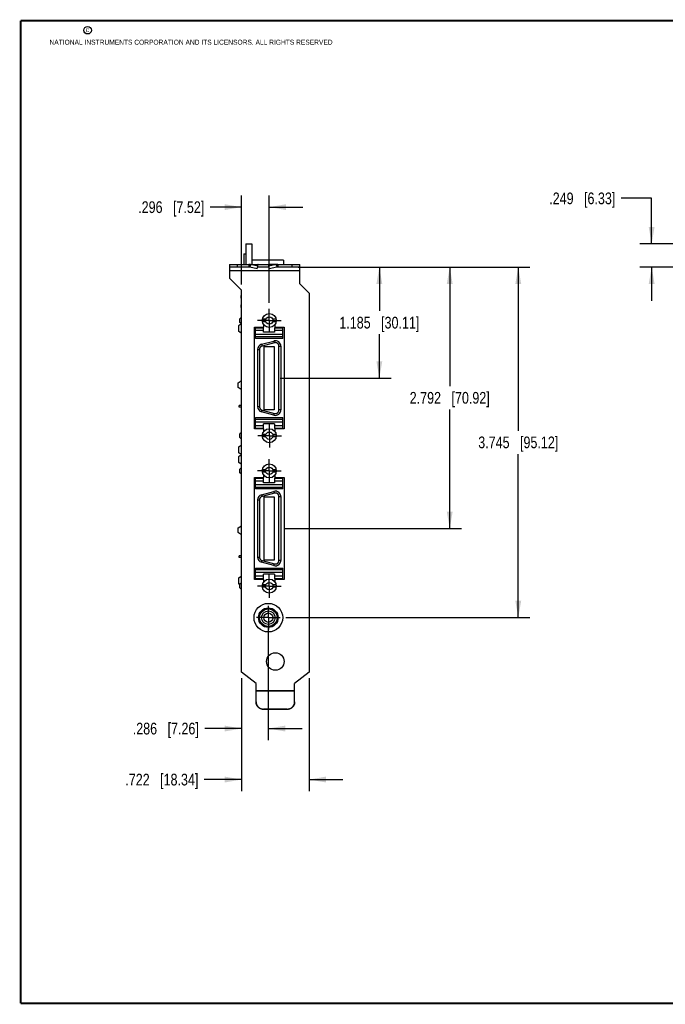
# Model space of a CAD drawing. Header units: inches. Extents: x 0.2 to 16.8, y 0.2 to 10.8.
# Tile 1 of 16: x 0.2 to 7.1, y 0.2 to 10.8. Entities that reach past the tile are written whole.
import ezdxf

# ---------------------------------------------------------------- set-up
doc = ezdxf.new("R2010")
doc.units = ezdxf.units.IN
doc.header["$LTSCALE"] = 0.935
doc.header["$MEASUREMENT"] = 0
doc.linetypes.add('CENTER', pattern=[0.6, 0.375, -0.075, 0.075, -0.075])
doc.layers.get('0').update_dxf_attribs({"linetype": 'CONTINUOUS'})
doc.layers.add('02___PRT_ALL_AXES', color=7, linetype='CONTINUOUS')
doc.layers.add('DIMENSIONS', color=7, linetype='CONTINUOUS')
doc.styles.get("Standard").update_dxf_attribs({"font": 'txt', "width": 0.8})
doc.dimstyles.new('DIMSTYLE_1', dxfattribs={"dimtxt": 0.125, "dimasz": 0.18, "dimexe": 0.18, "dimexo": 0.0625, "dimgap": 0.09, "dimtad": 0, "dimtih": 1, "dimtoh": 1, "dimdec": 3, "dimzin": 4, "dimdsep": 46, "dimtxsty": 'STANDARD', "dimblk": '_FILLED', "dimblk1": '_FILLED', "dimblk2": '_FILLED', "dimcen": 0.09, "dimadec": 0, "dimazin": 0, "dimtp": 0.01, "dimtm": 0.01, "dimtfac": 1, "dimtdec": 3, "dimtofl": 0, "dimtmove": 0, "dimatfit": 3, "dimldrblk": '_FILLED', "dimfxl": 1, "dimtolj": 1, "dimtzin": 4, "dimarcsym": 0})

# ---------------------------------------------------------------- blocks, each defined once
blk = doc.blocks.new('_FILLED')
at = {"color": 0, "linetype": 'BYBLOCK'}
blk.add_solid([(0, 0), (-1, 0.174), (-1, -0.174)], dxfattribs=at)
blk = doc.blocks.new('*D5')
at = {"layer": 'DIMENSIONS', "color": 2, "linetype": 'CONTINUOUS'}
for p, q in [((6.991, 8.86), (6.666, 8.86)), ((6.991, 8.374), (6.991, 8.86)), ((7.757, 8.374), (6.866, 8.374)), ((7.322, 8.125), (6.866, 8.125)), ((6.991, 8.125), (6.991, 7.765))]:
    blk.add_line(p, q, dxfattribs=at)
at = {"layer": 'DIMENSIONS', "color": 2, "linetype": 'CONTINUOUS', "xscale": 0.18, "yscale": 0.18, "zscale": 0.18}
for p, rotation in [((6.991, 8.374), 270), ((6.991, 8.125), 90)]:
    blk.add_blockref('_FILLED', p, dxfattribs=dict(at, rotation=rotation))
at = {"layer": 'DIMENSIONS', "color": 2, "linetype": 'CONTINUOUS', "insert": (6.603, 8.922), "char_height": 0.125, "width": 1.125, "attachment_point": 3, "line_spacing_factor": 0.9}
blk.add_mtext('.249{\\Ftxt.shx;\\W1.000000;\\H0.125000; }[6.33]', dxfattribs=at)
blk = doc.blocks.new('*D6')
at = {"layer": 'DIMENSIONS', "color": 2, "linetype": 'CONTINUOUS'}
for p, q in [((2.61, 3.733), (2.61, 2.525)), ((3.332, 3.733), (3.332, 2.525)), ((2.61, 2.65), (2.212, 2.65)), ((3.332, 2.65), (3.692, 2.65))]:
    blk.add_line(p, q, dxfattribs=at)
at = {"layer": 'DIMENSIONS', "color": 2, "linetype": 'CONTINUOUS', "xscale": 0.18, "yscale": 0.18, "zscale": 0.18}
blk.add_blockref('_FILLED', (2.61, 2.65), dxfattribs=at)
at = {"layer": 'DIMENSIONS', "color": 2, "linetype": 'CONTINUOUS', "xscale": 0.18, "yscale": 0.18, "zscale": 0.18, "rotation": 180}
blk.add_blockref('_FILLED', (3.332, 2.65), dxfattribs=at)
at = {"layer": 'DIMENSIONS', "color": 2, "linetype": 'CONTINUOUS', "insert": (2.149, 2.712), "char_height": 0.125, "width": 1.225, "attachment_point": 3, "line_spacing_factor": 0.9}
blk.add_mtext('.722{\\Ftxt.shx;\\W1.000000;\\H0.125000; }[18.34]', dxfattribs=at)
blk = doc.blocks.new('*D7')
at = {"layer": 'DIMENSIONS', "color": 2, "linetype": 'CONTINUOUS'}
for p, q in [((2.896, 4.269), (2.896, 3.07)), ((2.61, 3.733), (2.61, 3.07)), ((2.61, 3.195), (2.216, 3.195)), ((2.896, 3.195), (3.256, 3.195))]:
    blk.add_line(p, q, dxfattribs=at)
at = {"layer": 'DIMENSIONS', "color": 2, "linetype": 'CONTINUOUS', "xscale": 0.18, "yscale": 0.18, "zscale": 0.18}
blk.add_blockref('_FILLED', (2.61, 3.195), dxfattribs=at)
at = {"layer": 'DIMENSIONS', "color": 2, "linetype": 'CONTINUOUS', "xscale": 0.18, "yscale": 0.18, "zscale": 0.18, "rotation": 180}
blk.add_blockref('_FILLED', (2.896, 3.195), dxfattribs=at)
at = {"layer": 'DIMENSIONS', "color": 2, "linetype": 'CONTINUOUS', "insert": (2.154, 3.257), "char_height": 0.125, "width": 1.125, "attachment_point": 3, "line_spacing_factor": 0.9}
blk.add_mtext('.286{\\Ftxt.shx;\\W1.000000;\\H0.125000; }[7.26]', dxfattribs=at)
blk = doc.blocks.new('*D8')
at = {"layer": 'DIMENSIONS', "color": 2, "linetype": 'CONTINUOUS'}
for p, q in [((3.215, 8.125), (5.691, 8.125)), ((5.566, 8.125), (5.566, 6.377)), ((5.566, 4.38), (5.566, 6.127)), ((3.084, 4.38), (5.691, 4.38))]:
    blk.add_line(p, q, dxfattribs=at)
at = {"layer": 'DIMENSIONS', "color": 2, "linetype": 'CONTINUOUS', "xscale": 0.18, "yscale": 0.18, "zscale": 0.18}
for p, rotation in [((5.566, 8.125), 90), ((5.566, 4.38), 270)]:
    blk.add_blockref('_FILLED', p, dxfattribs=dict(at, rotation=rotation))
at = {"layer": 'DIMENSIONS', "color": 2, "linetype": 'CONTINUOUS', "insert": (5.566, 6.315), "char_height": 0.125, "width": 1.325, "attachment_point": 2, "line_spacing_factor": 0.9}
blk.add_mtext('3.745{\\Ftxt.shx;\\W1.000000;\\H0.125000; }[95.12]', dxfattribs=at)
blk = doc.blocks.new('*D9')
at = {"layer": 'DIMENSIONS', "color": 2, "linetype": 'CONTINUOUS'}
for p, q in [((2.61, 7.941), (2.61, 8.891)), ((2.906, 7.742), (2.906, 8.891)), ((2.61, 8.766), (2.275, 8.766)), ((2.906, 8.766), (3.266, 8.766))]:
    blk.add_line(p, q, dxfattribs=at)
at = {"layer": 'DIMENSIONS', "color": 2, "linetype": 'CONTINUOUS', "xscale": 0.18, "yscale": 0.18, "zscale": 0.18}
blk.add_blockref('_FILLED', (2.61, 8.766), dxfattribs=at)
at = {"layer": 'DIMENSIONS', "color": 2, "linetype": 'CONTINUOUS', "xscale": 0.18, "yscale": 0.18, "zscale": 0.18, "rotation": 180}
blk.add_blockref('_FILLED', (2.906, 8.766), dxfattribs=at)
at = {"layer": 'DIMENSIONS', "color": 2, "linetype": 'CONTINUOUS', "insert": (2.212, 8.828), "char_height": 0.125, "width": 1.125, "attachment_point": 3, "line_spacing_factor": 0.9}
blk.add_mtext('.296{\\Ftxt.shx;\\W1.000000;\\H0.125000; }[7.52]', dxfattribs=at)
blk = doc.blocks.new('*D10')
at = {"layer": 'DIMENSIONS', "color": 2, "linetype": 'CONTINUOUS'}
for p, q in [((3.215, 8.125), (4.207, 8.125)), ((4.082, 8.125), (4.082, 7.657)), ((4.082, 6.939), (4.082, 7.407)), ((3.021, 6.939), (4.207, 6.939))]:
    blk.add_line(p, q, dxfattribs=at)
at = {"layer": 'DIMENSIONS', "color": 2, "linetype": 'CONTINUOUS', "xscale": 0.18, "yscale": 0.18, "zscale": 0.18}
for p, rotation in [((4.082, 8.125), 90), ((4.082, 6.939), 270)]:
    blk.add_blockref('_FILLED', p, dxfattribs=dict(at, rotation=rotation))
at = {"layer": 'DIMENSIONS', "color": 2, "linetype": 'CONTINUOUS', "insert": (4.082, 7.594), "char_height": 0.125, "width": 1.325, "attachment_point": 2, "line_spacing_factor": 0.9}
blk.add_mtext('1.185{\\Ftxt.shx;\\W1.000000;\\H0.125000; }[30.11]', dxfattribs=at)
blk = doc.blocks.new('*D11')
at = {"layer": 'DIMENSIONS', "color": 2, "linetype": 'CONTINUOUS'}
for p, q in [((3.215, 8.125), (4.959, 8.125)), ((4.834, 8.125), (4.834, 6.853)), ((4.834, 5.332), (4.834, 6.603)), ((3.072, 5.332), (4.959, 5.332))]:
    blk.add_line(p, q, dxfattribs=at)
at = {"layer": 'DIMENSIONS', "color": 2, "linetype": 'CONTINUOUS', "xscale": 0.18, "yscale": 0.18, "zscale": 0.18}
for p, rotation in [((4.834, 8.125), 90), ((4.834, 5.332), 270)]:
    blk.add_blockref('_FILLED', p, dxfattribs=dict(at, rotation=rotation))
at = {"layer": 'DIMENSIONS', "color": 2, "linetype": 'CONTINUOUS', "insert": (4.834, 6.791), "char_height": 0.125, "width": 1.325, "attachment_point": 2, "line_spacing_factor": 0.9}
blk.add_mtext('2.792{\\Ftxt.shx;\\W1.000000;\\H0.125000; }[70.92]', dxfattribs=at)

msp = doc.modelspace()

# ---------------------------------------------------------------- linework, layer by layer
at = {"color": 7, "linetype": 'CONTINUOUS'}
for p, q in [((2.6573, 8.3737), (2.6573, 8.1545)), ((2.6573, 8.3737), (2.7193, 8.3737)), ((2.7193, 8.3737), (2.7193, 8.1545)), ((2.6353, 8.2687), (2.6353, 8.1545)), ((2.6353, 8.2687), (2.6573, 8.2687)), ((2.4824, 8.1545), (2.4824, 8.0065)), ((2.4824, 8.1545), (3.2324, 8.1545)), ((2.6871, 8.1245), (2.4824, 8.1245)), ((2.5624, 8.1545), (2.5624, 8.1245)), ((2.6871, 8.1545), (2.6871, 8.1245)), ((2.705, 8.1523), (2.6983, 8.1234)), ((2.778, 8.105), (2.6983, 8.1234)), ((2.7847, 8.134), (2.705, 8.1523)), ((2.705, 8.1523), (2.7868, 8.1523)), ((3.0593, 8.1997), (2.7193, 8.1997)), ((2.778, 8.105), (2.7847, 8.134)), ((2.9022, 8.1245), (2.7825, 8.1245)), ((2.7847, 8.134), (2.7868, 8.1523)), ((2.9, 8.134), (2.8979, 8.1523)), ((2.9797, 8.1523), (2.8979, 8.1523)), ((2.9797, 8.1523), (2.9, 8.134)), ((2.9067, 8.105), (2.9, 8.134)), ((2.9864, 8.1234), (2.9067, 8.105)), ((2.9797, 8.1523), (2.9864, 8.1234)), ((2.9976, 8.1545), (2.9976, 8.1245)), ((3.2324, 8.1245), (2.9976, 8.1245)), ((3.0593, 8.1997), (3.0593, 8.1545)), ((3.1524, 8.1245), (3.1524, 8.1545)), ((3.2324, 7.9475), (3.2324, 8.1545)), ((3.2324, 8.0845), (2.4824, 8.0845)), ((2.6104, 7.8785), (2.4824, 8.0065)), ((3.2324, 7.9475), (3.3324, 7.8475)), ((2.6073, 7.7922), (2.6073, 7.8222)), ((2.6104, 7.8222), (2.6073, 7.8222)), ((2.6104, 7.7972), (2.6073, 7.7972)), ((2.6104, 7.7922), (2.6073, 7.7922)), ((2.6104, 3.7956), (2.6104, 7.8785)), ((3.3324, 7.8475), (3.3324, 3.7956)), ((2.6073, 7.6922), (2.6073, 7.7222)), ((2.6104, 7.7222), (2.6073, 7.7222)), ((2.6104, 7.6972), (2.6073, 7.6972)), ((2.6104, 7.6922), (2.6073, 7.6922)), ((2.6104, 7.5901), (2.5914, 7.5742)), ((2.5782, 7.4999), (2.5782, 7.44)), ((2.5914, 7.5349), (2.5914, 7.5742)), ((2.6104, 7.5189), (2.5914, 7.5349)), ((2.7474, 6.3955), (2.7474, 7.4825)), ((2.7474, 7.4825), (2.8474, 7.4825)), ((2.7587, 7.3616), (2.7587, 7.4778)), ((2.7587, 7.4778), (2.8453, 7.4778)), ((2.8691, 7.5673), (2.8327, 7.5673)), ((2.8691, 7.5417), (2.8327, 7.5417)), ((2.8453, 7.4286), (2.8453, 7.4778)), ((2.8474, 7.4825), (2.8474, 7.5086)), ((2.9801, 7.5673), (2.9436, 7.5673)), ((2.9801, 7.5417), (2.9436, 7.5417)), ((2.9634, 7.4778), (2.9634, 7.4286)), ((2.9634, 7.4778), (3.0501, 7.4778)), ((2.9654, 7.5086), (2.9654, 7.4825)), ((2.9654, 7.4825), (3.0664, 7.4825)), ((3.0501, 7.3616), (3.0501, 7.4778)), ((3.0664, 7.4825), (3.0664, 6.3955)), ((2.8453, 7.4463), (2.7587, 7.4463)), ((2.7587, 7.4103), (3.0501, 7.4103)), ((3.0501, 7.3789), (2.7587, 7.3789)), ((2.9634, 7.4286), (2.8453, 7.4286)), ((3.0501, 7.4463), (2.9634, 7.4463)), ((3.0501, 7.3616), (2.7587, 7.3616)), ((2.8242, 7.3002), (2.9565, 7.3356)), ((2.8242, 7.3002), (2.8293, 7.2812)), ((2.9616, 7.3166), (2.8293, 7.2812)), ((2.8524, 6.6008), (2.8524, 7.2776)), ((2.8524, 7.2776), (2.9583, 7.2776)), ((2.9565, 7.3356), (2.9616, 7.3166)), ((2.9583, 7.2776), (2.9583, 6.6008)), ((3.0097, 6.5986), (3.0097, 7.2797)), ((3.0097, 7.2797), (3.0294, 7.2797)), ((3.0294, 7.2797), (3.0294, 6.5986)), ((2.7814, 7.2443), (2.7814, 6.6341)), ((2.7814, 7.2443), (2.801, 7.2443)), ((2.801, 7.2443), (2.801, 6.6341)), ((2.5743, 6.8392), (2.5743, 6.8882)), ((2.5855, 6.6303), (2.5855, 6.648)), ((2.6104, 6.648), (2.5855, 6.648)), ((2.6104, 6.6303), (2.5855, 6.6303)), ((2.7814, 6.6341), (2.801, 6.6341)), ((2.8242, 6.5782), (2.8293, 6.5972)), ((2.9565, 6.5427), (2.8242, 6.5782)), ((2.8293, 6.5972), (2.9616, 6.5617)), ((2.9583, 6.6008), (2.8524, 6.6008)), ((2.9565, 6.5427), (2.9616, 6.5617)), ((3.0294, 6.5986), (3.0097, 6.5986)), ((2.7587, 6.4006), (2.7587, 6.5167)), ((2.7587, 6.5167), (3.0501, 6.5167)), ((2.7587, 6.4994), (3.0501, 6.4994)), ((3.0501, 6.4681), (2.7587, 6.4681)), ((2.7587, 6.4321), (2.8453, 6.4321)), ((2.8453, 6.4006), (2.8453, 6.4498)), ((2.9634, 6.4498), (2.8453, 6.4498)), ((2.9634, 6.4498), (2.9634, 6.4006)), ((2.9634, 6.4321), (3.0501, 6.4321)), ((3.0501, 6.4006), (3.0501, 6.5167)), ((2.6104, 6.3594), (2.5914, 6.3435)), ((2.5914, 6.3041), (2.5914, 6.3435)), ((2.8474, 6.3955), (2.7474, 6.3955)), ((2.8453, 6.4006), (2.7587, 6.4006)), ((2.8691, 6.3366), (2.8327, 6.3366)), ((2.8474, 6.3698), (2.8474, 6.3955)), ((2.9801, 6.3366), (2.9436, 6.3366)), ((3.0501, 6.4006), (2.9634, 6.4006)), ((2.9654, 6.3955), (2.9654, 6.3698)), ((3.0664, 6.3955), (2.9654, 6.3955)), ((2.6104, 6.2882), (2.5914, 6.3041)), ((2.8691, 6.311), (2.8327, 6.311)), ((2.9801, 6.311), (2.9436, 6.311)), ((2.5782, 6.2027), (2.5782, 6.1428)), ((2.5782, 6.0999), (2.5782, 6.04)), ((2.6104, 5.9832), (2.5914, 5.9673)), ((2.5914, 5.9279), (2.5914, 5.9673)), ((2.6104, 5.912), (2.5914, 5.9279)), ((2.8691, 5.9604), (2.8327, 5.9604)), ((2.8691, 5.9348), (2.8327, 5.9348)), ((2.8474, 5.8755), (2.8474, 5.9016)), ((2.9801, 5.9604), (2.9436, 5.9604)), ((2.9801, 5.9348), (2.9436, 5.9348)), ((2.9654, 5.9016), (2.9654, 5.8755)), ((2.7474, 4.7885), (2.7474, 5.8755)), ((2.7474, 5.8755), (2.8474, 5.8755)), ((2.7587, 5.7547), (2.7587, 5.8708)), ((2.7587, 5.8708), (2.8453, 5.8708)), ((2.8453, 5.8393), (2.7587, 5.8393)), ((2.7587, 5.8033), (3.0501, 5.8033)), ((2.8453, 5.8216), (2.8453, 5.8708)), ((2.9634, 5.8216), (2.8453, 5.8216)), ((2.9634, 5.8708), (3.0501, 5.8708)), ((2.9634, 5.8708), (2.9634, 5.8216)), ((3.0501, 5.8393), (2.9634, 5.8393)), ((2.9654, 5.8755), (3.0664, 5.8755)), ((3.0501, 5.7547), (3.0501, 5.8708)), ((3.0664, 5.8755), (3.0664, 4.7885)), ((3.0501, 5.772), (2.7587, 5.772)), ((3.0501, 5.7547), (2.7587, 5.7547)), ((2.8242, 5.6933), (2.9565, 5.7287)), ((2.8242, 5.6933), (2.8293, 5.6743)), ((2.9616, 5.7097), (2.8293, 5.6743)), ((2.9565, 5.7287), (2.9616, 5.7097)), ((2.7814, 5.6374), (2.801, 5.6374)), ((2.7814, 5.6374), (2.7814, 5.0272)), ((2.801, 5.6374), (2.801, 5.0272)), ((2.8524, 5.6706), (2.9583, 5.6706)), ((2.8524, 4.9939), (2.8524, 5.6706)), ((2.9583, 5.6706), (2.9583, 4.9939)), ((3.0097, 5.6728), (3.0294, 5.6728)), ((3.0097, 4.9917), (3.0097, 5.6728)), ((3.0294, 5.6728), (3.0294, 4.9917)), ((2.5743, 5.2892), (2.5743, 5.3382)), ((2.6104, 5.0411), (2.5855, 5.0411)), ((2.5855, 5.0234), (2.5855, 5.0411)), ((2.6104, 5.0234), (2.5855, 5.0234)), ((2.7814, 5.0272), (2.801, 5.0272)), ((2.8242, 4.9713), (2.8293, 4.9903)), ((2.9565, 4.9358), (2.8242, 4.9713)), ((2.8293, 4.9903), (2.9616, 4.9548)), ((2.9583, 4.9939), (2.8524, 4.9939)), ((2.9565, 4.9358), (2.9616, 4.9548)), ((3.0294, 4.9917), (3.0097, 4.9917)), ((2.7587, 4.9098), (3.0501, 4.9098)), ((2.7587, 4.7937), (2.7587, 4.9098)), ((2.7587, 4.8925), (3.0501, 4.8925)), ((3.0501, 4.8612), (2.7587, 4.8612)), ((2.9634, 4.8429), (2.8453, 4.8429)), ((2.8453, 4.7937), (2.8453, 4.8429)), ((2.9634, 4.8429), (2.9634, 4.7937)), ((3.0501, 4.7937), (3.0501, 4.9098)), ((2.5782, 4.8027), (2.5782, 4.7428)), ((2.5914, 4.7332), (2.5782, 4.7428)), ((2.6104, 4.7525), (2.5914, 4.7366)), ((2.5914, 4.6972), (2.5914, 4.7366)), ((2.8474, 4.7885), (2.7474, 4.7885)), ((2.7587, 4.8252), (2.8453, 4.8252)), ((2.8453, 4.7937), (2.7587, 4.7937)), ((2.8474, 4.7629), (2.8474, 4.7885)), ((2.9634, 4.8252), (3.0501, 4.8252)), ((3.0501, 4.7937), (2.9634, 4.7937)), ((3.0664, 4.7885), (2.9654, 4.7885)), ((2.9654, 4.7885), (2.9654, 4.7629)), ((2.6104, 4.6813), (2.5914, 4.6972)), ((2.8691, 4.7297), (2.8327, 4.7297)), ((2.8691, 4.7041), (2.8327, 4.7041)), ((2.9801, 4.7297), (2.9436, 4.7297)), ((2.9801, 4.7041), (2.9436, 4.7041)), ((2.6104, 4.4997), (2.6093, 4.4997)), ((2.6093, 4.4597), (2.6093, 4.4997)), ((2.6104, 4.4597), (2.6093, 4.4597)), ((2.6104, 4.2997), (2.6093, 4.2997)), ((2.6093, 4.2597), (2.6093, 4.2997)), ((2.6104, 4.2597), (2.6093, 4.2597)), ((2.7654, 3.6745), (2.6104, 3.7956)), ((3.3324, 3.7956), (3.1774, 3.6745)), ((2.7654, 3.4818), (2.7654, 3.6745)), ((2.7654, 3.6005), (3.1774, 3.6005)), ((2.7654, 3.5975), (3.1774, 3.5975)), ((3.1774, 3.4818), (3.1774, 3.6745)), ((3.0974, 3.4021), (2.8454, 3.4021)), ((2.8454, 3.4021), (2.8454, 3.3995)), ((3.0974, 3.3995), (2.8454, 3.3995)), ((3.0974, 3.4021), (3.0974, 3.3995))]:
    msp.add_line(p, q, dxfattribs=at)
at = {"color": 7, "linetype": 'CONTINUOUS', "const_width": 0.02}
for points in [[(0.25, 10.7586), (0.25, 0.2586)], [(16.75, 10.7586), (0.25, 10.7586)], [(0.25, 0.2586), (16.75, 0.2586)]]:
    msp.add_lwpolyline(points, dxfattribs=at)
at = {"color": 2, "linetype": 'CONTINUOUS'}
msp.add_circle((0.9659, 10.6562), 0.0403, dxfattribs=at)
at = {"color": 7, "linetype": 'CONTINUOUS'}
for centre, radius in [((2.9064, 7.5545), 0.0748), ((2.9064, 7.5545), 0.0394), ((2.9064, 6.3238), 0.0748), ((2.9064, 6.3238), 0.0394), ((2.9064, 5.9476), 0.0748), ((2.9064, 5.9476), 0.0394), ((2.9064, 4.7169), 0.0748), ((2.9064, 4.7169), 0.0394), ((2.8963, 4.3797), 0.153), ((2.8963, 4.3797), 0.105), ((2.8964, 4.3795), 0.0975), ((2.8963, 4.3797), 0.093), ((2.8963, 4.3797), 0.0715), ((2.8963, 4.3797), 0.05), ((2.9714, 3.9115), 0.0935)]:
    msp.add_circle(centre, radius, dxfattribs=at)
for centre, radius, start, end in [((2.6871, 8.0807), 0.0739, 75.93164, 89.98715), ((2.6871, 8.0712), 0.0533, 77.86076, 89.99588), ((2.9976, 8.0807), 0.0739, 90.01285, 104.06836), ((2.9976, 8.0712), 0.0533, 90.00412, 102.13924), ((2.8392, 7.2443), 0.0579, 105, 180), ((2.9715, 7.2797), 0.0579, 0, 105), ((2.8392, 6.6341), 0.0579, 180, 255), ((2.9715, 6.5986), 0.0579, 255, 360), ((2.8392, 5.6374), 0.0579, 105, 180), ((2.9715, 5.6728), 0.0579, 0, 105), ((2.8392, 5.0272), 0.0579, 180, 255), ((2.9715, 4.9917), 0.0579, 255, 360), ((3.098, 3.4818), 0.0794, 358.11359, 359.99974)]:
    msp.add_arc(centre, radius, start, end, dxfattribs=at)
for points, knots in [([(2.7868, 8.1523), (2.7865, 8.1527), (2.786, 8.1532), (2.7852, 8.1537), (2.7847, 8.154), (2.7841, 8.1542), (2.7835, 8.1544), (2.7829, 8.1545), (2.7825, 8.1545), (2.7824, 8.1545)], [0, 0, 0, 0, 0.2799467, 0.4103429, 0.5352759, 0.6556448, 0.7724653, 0.8868533, 1, 1, 1, 1]), ([(2.8979, 8.1523), (2.8982, 8.1527), (2.8987, 8.1532), (2.8995, 8.1537), (2.9, 8.154), (2.9006, 8.1542), (2.9012, 8.1544), (2.9018, 8.1545), (2.9022, 8.1545), (2.9024, 8.1545)], [0, 0, 0, 0, 0.2799467, 0.4103429, 0.5352759, 0.6556448, 0.7724653, 0.8868533, 1, 1, 1, 1]), ([(2.5782, 7.4999), (2.5794, 7.5008), (2.5818, 7.5026), (2.5855, 7.5053), (2.5893, 7.508), (2.593, 7.5106), (2.5968, 7.5131), (2.6019, 7.5165), (2.6057, 7.5191), (2.6082, 7.5207)], [0, 0, 0, 0, 0.1249998, 0.2499998, 0.375, 0.5000001, 0.6250003, 0.7500005, 1, 1, 1, 1]), ([(2.6103, 7.4178), (2.6076, 7.4196), (2.6035, 7.4223), (2.5981, 7.4259), (2.594, 7.4286), (2.59, 7.4314), (2.586, 7.4342), (2.5821, 7.4371), (2.5795, 7.439), (2.5782, 7.44)], [0, 0, 0, 0, 0.2499996, 0.3749998, 0.5, 0.6250002, 0.7500003, 0.8750003, 1, 1, 1, 1]), ([(2.8293, 7.2812), (2.8283, 7.2809), (2.8263, 7.2803), (2.8234, 7.2791), (2.8207, 7.2777), (2.818, 7.2761), (2.8155, 7.2742), (2.8131, 7.2722), (2.8109, 7.27), (2.8089, 7.2676), (2.8071, 7.265), (2.8055, 7.2623), (2.8041, 7.2595), (2.803, 7.2566), (2.8021, 7.2536), (2.8015, 7.2505), (2.8011, 7.2474), (2.801, 7.2453), (2.801, 7.2443)], [0, 0, 0, 0, 0.0624997, 0.124999, 0.1874992, 0.2499993, 0.3124996, 0.3749998, 0.4374999, 0.5, 0.5625001, 0.6250002, 0.6875004, 0.7500007, 0.8125008, 0.875001, 0.9375003, 1, 1, 1, 1]), ([(3.0097, 7.2797), (3.0097, 7.2805), (3.0097, 7.2819), (3.0095, 7.2841), (3.0092, 7.2863), (3.0086, 7.2891), (3.0075, 7.2926), (3.0061, 7.296), (3.0048, 7.2986), (3.0032, 7.3011), (3.0015, 7.3034), (2.9996, 7.3056), (2.9976, 7.3077), (2.9948, 7.3101), (2.9918, 7.3122), (2.9892, 7.3136), (2.9866, 7.3149), (2.9839, 7.3159), (2.9811, 7.3167), (2.9783, 7.3174), (2.9746, 7.3179), (2.971, 7.318), (2.9681, 7.3178), (2.9659, 7.3175), (2.9637, 7.3172), (2.9623, 7.3168), (2.9616, 7.3166)], [0, 0, 0, 0, 0.0312554, 0.0625129, 0.0937686, 0.1250251, 0.1875124, 0.2499998, 0.2812563, 0.3125127, 0.3749999, 0.4062563, 0.4375127, 0.5, 0.5624873, 0.5937437, 0.6250001, 0.6874873, 0.7187437, 0.7500002, 0.8124876, 0.8749749, 0.9062314, 0.9374871, 0.9687446, 1, 1, 1, 1]), ([(2.5743, 6.8882), (2.5758, 6.8893), (2.5787, 6.8914), (2.5831, 6.8945), (2.5875, 6.8975), (2.592, 6.9004), (2.5966, 6.9033), (2.6012, 6.9061), (2.6057, 6.9089), (2.6088, 6.9107), (2.6103, 6.9117)], [0, 0, 0, 0, 0.1249983, 0.2499977, 0.3749979, 0.4999982, 0.6249987, 0.7499991, 0.8749996, 1, 1, 1, 1]), ([(2.6103, 6.8158), (2.6088, 6.8167), (2.6057, 6.8186), (2.6012, 6.8214), (2.5966, 6.8242), (2.592, 6.8271), (2.5875, 6.83), (2.5831, 6.833), (2.5787, 6.836), (2.5758, 6.8381), (2.5743, 6.8392)], [0, 0, 0, 0, 0.1250002, 0.2500005, 0.3750009, 0.5000012, 0.6250015, 0.7500017, 0.8750013, 1, 1, 1, 1]), ([(2.801, 6.6341), (2.801, 6.633), (2.8011, 6.631), (2.8015, 6.6279), (2.8021, 6.6248), (2.803, 6.6218), (2.8041, 6.6189), (2.8055, 6.6161), (2.8071, 6.6134), (2.8089, 6.6108), (2.8109, 6.6084), (2.8131, 6.6062), (2.8155, 6.6041), (2.818, 6.6023), (2.8207, 6.6007), (2.8234, 6.5993), (2.8263, 6.5981), (2.8283, 6.5975), (2.8293, 6.5972)], [0, 0, 0, 0, 0.0624997, 0.124999, 0.1874992, 0.2499993, 0.3124996, 0.3749998, 0.4374999, 0.5, 0.5625001, 0.6250002, 0.6875004, 0.7500007, 0.8125008, 0.875001, 0.9375003, 1, 1, 1, 1]), ([(2.9616, 6.5617), (2.9623, 6.5616), (2.9637, 6.5612), (2.9659, 6.5608), (2.9681, 6.5606), (2.971, 6.5604), (2.9746, 6.5605), (2.9783, 6.561), (2.9811, 6.5616), (2.9839, 6.5625), (2.9866, 6.5635), (2.9892, 6.5648), (2.9918, 6.5662), (2.9948, 6.5683), (2.9976, 6.5707), (2.9996, 6.5727), (3.0015, 6.5749), (3.0032, 6.5773), (3.0048, 6.5798), (3.0061, 6.5824), (3.0075, 6.5857), (3.0086, 6.5892), (3.0092, 6.5921), (3.0095, 6.5943), (3.0097, 6.5965), (3.0097, 6.5979), (3.0097, 6.5986)], [0, 0, 0, 0, 0.0312554, 0.0625129, 0.0937686, 0.1250251, 0.1875124, 0.2499998, 0.2812563, 0.3125127, 0.3749999, 0.4062563, 0.4375127, 0.5, 0.5624873, 0.5937437, 0.6250001, 0.6874873, 0.7187437, 0.7500002, 0.8124876, 0.8749749, 0.9062314, 0.9374871, 0.9687446, 1, 1, 1, 1]), ([(2.5782, 6.2027), (2.5795, 6.2036), (2.5821, 6.2056), (2.586, 6.2085), (2.59, 6.2113), (2.594, 6.214), (2.5981, 6.2168), (2.6035, 6.2204), (2.6076, 6.2231), (2.6103, 6.2249)], [0, 0, 0, 0, 0.1249997, 0.2499997, 0.3749998, 0.5, 0.6250002, 0.7500004, 1, 1, 1, 1]), ([(2.6092, 6.1213), (2.6066, 6.1231), (2.6026, 6.1256), (2.5974, 6.1291), (2.5935, 6.1318), (2.5896, 6.1345), (2.5857, 6.1372), (2.5819, 6.14), (2.5794, 6.1418), (2.5782, 6.1428)], [0, 0, 0, 0, 0.2499995, 0.3749997, 0.4999999, 0.6250001, 0.7500002, 0.8750002, 1, 1, 1, 1]), ([(2.5782, 6.0999), (2.5795, 6.1009), (2.5821, 6.1028), (2.586, 6.1057), (2.59, 6.1085), (2.594, 6.1113), (2.5981, 6.114), (2.6035, 6.1176), (2.6076, 6.1203), (2.6103, 6.1221)], [0, 0, 0, 0, 0.1249997, 0.2499997, 0.3749998, 0.5, 0.6250002, 0.7500004, 1, 1, 1, 1]), ([(2.6103, 6.0178), (2.6076, 6.0196), (2.6035, 6.0223), (2.5981, 6.0259), (2.594, 6.0286), (2.59, 6.0314), (2.586, 6.0342), (2.5821, 6.0371), (2.5795, 6.039), (2.5782, 6.04)], [0, 0, 0, 0, 0.2499996, 0.3749998, 0.5, 0.6250002, 0.7500003, 0.8750003, 1, 1, 1, 1]), ([(3.0097, 5.6728), (3.0097, 5.6735), (3.0097, 5.675), (3.0095, 5.6772), (3.0092, 5.6793), (3.0086, 5.6822), (3.0075, 5.6857), (3.0061, 5.6891), (3.0048, 5.6916), (3.0032, 5.6941), (3.0015, 5.6965), (2.9996, 5.6987), (2.9976, 5.7008), (2.9948, 5.7032), (2.9918, 5.7052), (2.9892, 5.7067), (2.9866, 5.7079), (2.9839, 5.709), (2.9811, 5.7098), (2.9783, 5.7104), (2.9746, 5.711), (2.971, 5.711), (2.9681, 5.7109), (2.9659, 5.7106), (2.9637, 5.7102), (2.9623, 5.7099), (2.9616, 5.7097)], [0, 0, 0, 0, 0.0312554, 0.0625129, 0.0937686, 0.1250251, 0.1875124, 0.2499998, 0.2812563, 0.3125127, 0.3749999, 0.4062563, 0.4375127, 0.5, 0.5624873, 0.5937437, 0.6250001, 0.6874873, 0.7187437, 0.7500002, 0.8124876, 0.8749749, 0.9062314, 0.9374871, 0.9687446, 1, 1, 1, 1]), ([(2.8293, 5.6743), (2.8283, 5.674), (2.8263, 5.6734), (2.8234, 5.6722), (2.8207, 5.6708), (2.818, 5.6692), (2.8155, 5.6673), (2.8131, 5.6653), (2.8109, 5.663), (2.8089, 5.6606), (2.8071, 5.6581), (2.8055, 5.6554), (2.8041, 5.6526), (2.803, 5.6497), (2.8021, 5.6467), (2.8015, 5.6436), (2.8011, 5.6405), (2.801, 5.6384), (2.801, 5.6374)], [0, 0, 0, 0, 0.0624997, 0.124999, 0.1874992, 0.2499993, 0.3124996, 0.3749998, 0.4374999, 0.5, 0.5625001, 0.6250002, 0.6875004, 0.7500007, 0.8125008, 0.875001, 0.9375003, 1, 1, 1, 1]), ([(2.5743, 5.3382), (2.5758, 5.3393), (2.5787, 5.3414), (2.5831, 5.3445), (2.5875, 5.3475), (2.592, 5.3504), (2.5966, 5.3533), (2.6012, 5.3561), (2.6057, 5.3589), (2.6088, 5.3607), (2.6103, 5.3617)], [0, 0, 0, 0, 0.1249983, 0.2499977, 0.3749979, 0.4999982, 0.6249987, 0.7499991, 0.8749996, 1, 1, 1, 1]), ([(2.6103, 5.2658), (2.6088, 5.2667), (2.6057, 5.2686), (2.6012, 5.2714), (2.5966, 5.2742), (2.592, 5.2771), (2.5875, 5.28), (2.5831, 5.283), (2.5787, 5.286), (2.5758, 5.2881), (2.5743, 5.2892)], [0, 0, 0, 0, 0.1250002, 0.2500005, 0.3750009, 0.5000012, 0.6250015, 0.7500017, 0.8750013, 1, 1, 1, 1]), ([(2.801, 5.0272), (2.801, 5.0261), (2.8011, 5.024), (2.8015, 5.0209), (2.8021, 5.0179), (2.803, 5.0149), (2.8041, 5.0119), (2.8055, 5.0091), (2.8071, 5.0064), (2.8089, 5.0039), (2.8109, 5.0015), (2.8131, 4.9992), (2.8155, 4.9972), (2.818, 4.9954), (2.8207, 4.9937), (2.8234, 4.9923), (2.8263, 4.9912), (2.8283, 4.9905), (2.8293, 4.9903)], [0, 0, 0, 0, 0.0624997, 0.124999, 0.1874992, 0.2499993, 0.3124996, 0.3749998, 0.4374999, 0.5, 0.5625001, 0.6250002, 0.6875004, 0.7500007, 0.8125008, 0.875001, 0.9375003, 1, 1, 1, 1]), ([(2.9616, 4.9548), (2.9623, 4.9546), (2.9637, 4.9543), (2.9659, 4.9539), (2.9681, 4.9537), (2.971, 4.9535), (2.9746, 4.9536), (2.9783, 4.9541), (2.9811, 4.9547), (2.9839, 4.9555), (2.9866, 4.9566), (2.9892, 4.9579), (2.9918, 4.9593), (2.9948, 4.9613), (2.9976, 4.9637), (2.9996, 4.9658), (3.0015, 4.968), (3.0032, 4.9704), (3.0048, 4.9729), (3.0061, 4.9755), (3.0075, 4.9788), (3.0086, 4.9823), (3.0092, 4.9852), (3.0095, 4.9873), (3.0097, 4.9895), (3.0097, 4.991), (3.0097, 4.9917)], [0, 0, 0, 0, 0.0312554, 0.0625129, 0.0937686, 0.1250251, 0.1875124, 0.2499998, 0.2812563, 0.3125127, 0.3749999, 0.4062563, 0.4375127, 0.5, 0.5624873, 0.5937437, 0.6250001, 0.6874873, 0.7187437, 0.7500002, 0.8124876, 0.8749749, 0.9062314, 0.9374871, 0.9687446, 1, 1, 1, 1]), ([(2.5782, 4.8027), (2.5795, 4.8036), (2.5821, 4.8056), (2.586, 4.8085), (2.59, 4.8113), (2.594, 4.814), (2.5981, 4.8168), (2.6035, 4.8204), (2.6076, 4.8231), (2.6103, 4.8249)], [0, 0, 0, 0, 0.1249997, 0.2499997, 0.3749998, 0.5, 0.6250002, 0.7500004, 1, 1, 1, 1]), ([(2.7654, 3.4818), (2.7654, 3.4805), (2.7654, 3.4779), (2.7657, 3.474), (2.7662, 3.4701), (2.7671, 3.465), (2.7687, 3.4586), (2.7709, 3.4525), (2.773, 3.4477), (2.7748, 3.4442), (2.7767, 3.4408), (2.7795, 3.4364), (2.7834, 3.4312), (2.7887, 3.4254), (2.7945, 3.4201), (2.7998, 3.4162), (2.8042, 3.4134), (2.8076, 3.4115), (2.8111, 3.4097), (2.8159, 3.4076), (2.8221, 3.4054), (2.8284, 3.4038), (2.8336, 3.403), (2.8375, 3.4025), (2.8414, 3.4022), (2.844, 3.4021), (2.8454, 3.4021)], [0, 0, 0, 0, 0.0311947, 0.0623912, 0.0935877, 0.1247864, 0.1871719, 0.2495704, 0.2807851, 0.3120043, 0.3432284, 0.3744576, 0.4369137, 0.4993927, 0.561895, 0.6244202, 0.6557004, 0.6869857, 0.7182759, 0.7495707, 0.8121533, 0.8747489, 0.9060598, 0.9373719, 0.9686863, 1, 1, 1, 1]), ([(2.8454, 3.3995), (2.844, 3.3995), (2.8414, 3.3996), (2.8375, 3.3999), (2.8336, 3.4003), (2.8284, 3.4012), (2.8221, 3.4028), (2.8159, 3.405), (2.8111, 3.4071), (2.8076, 3.4089), (2.8042, 3.4108), (2.7998, 3.4136), (2.7945, 3.4175), (2.7887, 3.4228), (2.7834, 3.4286), (2.7795, 3.4338), (2.7767, 3.4382), (2.7748, 3.4416), (2.773, 3.4451), (2.7709, 3.4499), (2.7687, 3.456), (2.7671, 3.4624), (2.7662, 3.4675), (2.7657, 3.4714), (2.7654, 3.4753), (2.7654, 3.4779), (2.7654, 3.4792)], [0, 0, 0, 0, 0.0313137, 0.0626281, 0.0939402, 0.1252511, 0.1878467, 0.2504293, 0.2817241, 0.3130143, 0.3442996, 0.3755798, 0.438105, 0.5006073, 0.5630863, 0.6255424, 0.6567716, 0.6879957, 0.7192149, 0.7504296, 0.8128281, 0.8752136, 0.9064123, 0.9376088, 0.9688053, 1, 1, 1, 1]), ([(3.1774, 3.4792), (3.1774, 3.4779), (3.1773, 3.4753), (3.177, 3.4714), (3.1765, 3.4675), (3.1756, 3.4624), (3.174, 3.456), (3.1718, 3.4499), (3.1697, 3.4451), (3.1679, 3.4416), (3.166, 3.4382), (3.1632, 3.4338), (3.1593, 3.4286), (3.154, 3.4228), (3.1482, 3.4175), (3.1429, 3.4136), (3.1385, 3.4108), (3.1351, 3.4089), (3.1316, 3.4071), (3.1268, 3.405), (3.1206, 3.4028), (3.1143, 3.4012), (3.1091, 3.4003), (3.1052, 3.3999), (3.1013, 3.3996), (3.0987, 3.3995), (3.0974, 3.3995)], [0, 0, 0, 0, 0.0311947, 0.0623912, 0.0935877, 0.1247864, 0.1871719, 0.2495704, 0.2807851, 0.3120043, 0.3432284, 0.3744576, 0.4369137, 0.4993927, 0.561895, 0.6244202, 0.6557004, 0.6869857, 0.7182759, 0.7495707, 0.8121533, 0.8747489, 0.9060598, 0.9373719, 0.9686863, 1, 1, 1, 1]), ([(3.0974, 3.4021), (3.0986, 3.4021), (3.1012, 3.4022), (3.105, 3.4025), (3.1089, 3.4029), (3.1139, 3.4038), (3.1201, 3.4053), (3.1262, 3.4074), (3.1309, 3.4094), (3.1344, 3.4111), (3.1377, 3.413), (3.1421, 3.4157), (3.1473, 3.4194), (3.1531, 3.4245), (3.1583, 3.4301), (3.1623, 3.4351), (3.1651, 3.4394), (3.1671, 3.4427), (3.1689, 3.446), (3.1711, 3.4507), (3.1734, 3.4566), (3.1751, 3.4628), (3.1761, 3.4678), (3.1767, 3.4716), (3.1771, 3.4754), (3.1773, 3.4779), (3.1773, 3.4792)], [0, 0, 0, 0, 0.0313122, 0.0626251, 0.0939358, 0.1252453, 0.1878393, 0.2504208, 0.2817148, 0.3130044, 0.3442893, 0.3755693, 0.4380953, 0.500599, 0.5630799, 0.6255382, 0.6567683, 0.6879932, 0.7192131, 0.7504285, 0.8128288, 0.8752153, 0.9064137, 0.9376101, 0.9688047, 1, 1, 1, 1])]:
    msp.add_open_spline(points, degree=3, knots=knots, dxfattribs=at)
at = {"layer": '02___PRT_ALL_AXES', "color": 7, "linetype": 'CENTER'}
for p, q in [((2.9064, 7.5545), (2.9064, 7.6796)), ((2.9064, 7.5545), (2.7813, 7.5545)), ((2.9064, 7.5545), (2.9064, 7.4294)), ((2.9064, 7.5545), (3.0315, 7.5545)), ((2.9103, 6.3219), (2.9103, 6.447)), ((2.9103, 6.3219), (2.7852, 6.3219)), ((2.9103, 6.3219), (2.9103, 6.1968)), ((2.9103, 6.3219), (3.0354, 6.3219)), ((2.9064, 5.9476), (2.9064, 6.0727)), ((2.9064, 5.9476), (2.7813, 5.9476)), ((2.9064, 5.9476), (2.9064, 5.8225)), ((2.9064, 5.9476), (3.0315, 5.9476)), ((2.9064, 4.7165), (2.9064, 4.8416)), ((2.9064, 4.7165), (2.7813, 4.7165)), ((2.9064, 4.7165), (3.0315, 4.7165)), ((2.9064, 4.7165), (2.9064, 4.5914)), ((2.8963, 4.3797), (2.8963, 4.5048)), ((2.8963, 4.3797), (2.7712, 4.3797)), ((2.8963, 4.3797), (3.0214, 4.3797)), ((2.8963, 4.3797), (2.8963, 4.2546))]:
    msp.add_line(p, q, dxfattribs=at)

# ---------------------------------------------------------------- texts
at = {"color": 2, "linetype": 'CONTINUOUS', "char_height": 0.053, "attachment_point": 1, "line_spacing_factor": 0.9}
for s, insert, width in [('c', (0.946, 10.6893), 0.0424), ('NATIONAL INSTRUMENTS CORPORATION AND ITS LICENSORS. ALL RIGHTS RESERVED', (0.5583, 10.5546), 3.0104)]:
    msp.add_mtext(s, dxfattribs=dict(at, insert=insert, width=width))

# ---------------------------------------------------------------- dimensions: what is measured, and where the dimension line sits
at = {"layer": 'DIMENSIONS', "color": 2, "linetype": 'CONTINUOUS'}
for base, p1, p2, picture, middle in [((2.9064, 8.7656), (2.6104, 7.941), (2.9064, 7.7421), '*D9', (1.3999, 8.7656)), ((2.8963, 3.1947), (2.6104, 3.7331), (2.8963, 4.2687), '*D7', (1.3411, 3.1947))]:
    dim = msp.add_linear_dim(base=base, p1=p1, p2=p2, dimstyle='DIMSTYLE_1', dxfattribs=at)
    dim.commit()
    dim.dimension.update_dxf_attribs({"geometry": picture, "text_midpoint": middle, "dimtype": 160})
for base, p1, p2, angle, picture, middle in [((6.9907, 8.1245), (7.7571, 8.3737), (7.3221, 8.1245), 270, '*D5', (5.7905, 8.8597)), ((4.0824, 6.9392), (3.2149, 8.1245), (3.0208, 6.9392), 270, '*D10', (3.9324, 7.5319)), ((4.8335, 8.1245), (3.0722, 5.3323), (3.2149, 8.1245), 90, '*D11', (4.6835, 6.7284)), ((5.5664, 8.1245), (3.0839, 4.3797), (3.2149, 8.1245), 90, '*D8', (5.4164, 6.2521)), ((2.6104, 2.6495), (3.3324, 3.7331), (2.6104, 3.7331), 180, '*D6', (1.2865, 2.6495))]:
    dim = msp.add_linear_dim(base=base, p1=p1, p2=p2, angle=angle, dimstyle='DIMSTYLE_1', dxfattribs=at)
    dim.commit()
    dim.dimension.update_dxf_attribs({"geometry": picture, "text_midpoint": middle, "dimtype": 160})

doc.saveas('drawing.dxf')
